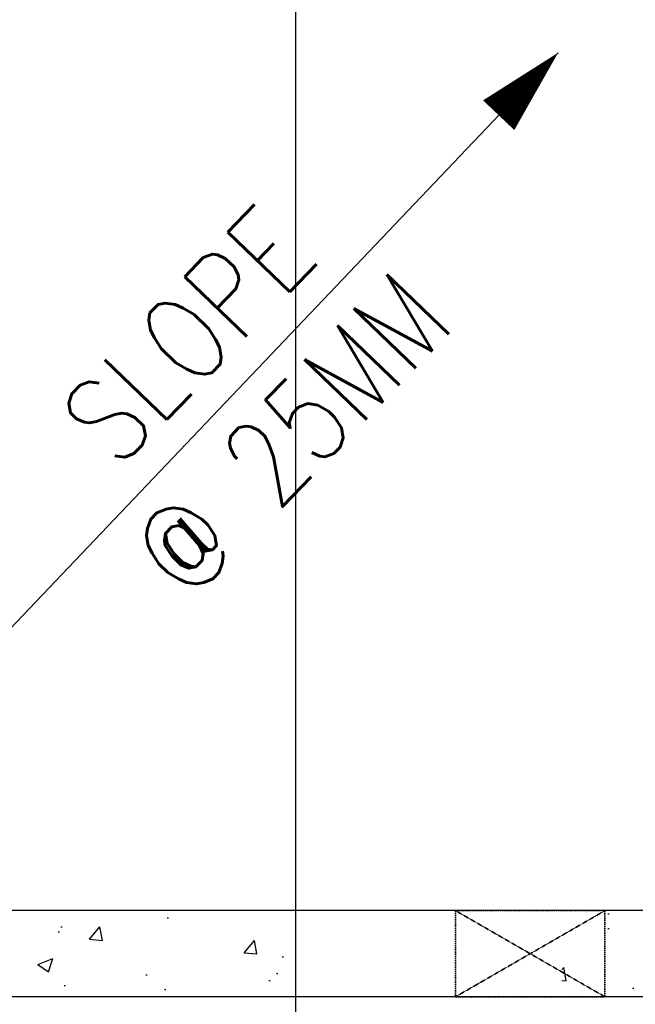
# Model space of a CAD drawing. Header units: millimetres. Extents: x -8001 to 69136, y -28511 to 36513.
# Tile 15 of 41: x 2896 to 5038, y 20042 to 23468. Entities that reach past the tile are written whole.
import ezdxf

# ---------------------------------------------------------------- set-up
doc = ezdxf.new("R2010")
doc.units = ezdxf.units.MM
doc.linetypes.add('HIDDEN2', pattern=[0.1875, 0.125, -0.0625])
for name, color, linetype in [('S-ANNO-DIMS', 2, 'Continuous'), ('S-ANNO-SYMB_5', 1, 'Continuous'), ('S-FNDN-WALL-CONC', 4, 'Continuous'), ('S-FNDN-WALL-PATT', 1, 'Continuous')]:
    doc.layers.add(name, color=color, linetype=linetype)
doc.layers.add('S-WALL-CONC', color=2, linetype='Continuous', lineweight=35)
doc.styles.get("Standard").update_dxf_attribs({"font": 'romans.shx', "width": 0.8, "height": 3})

msp = doc.modelspace()

# ---------------------------------------------------------------- hatches: boundary and pattern name
at = {"layer": 'S-FNDN-WALL-PATT'}
h = msp.add_hatch(dxfattribs=at)
h.set_pattern_fill('AR-CONC', color=256, scale=75, style=0)
h.set_pattern_definition([(50, (-4.76, 6.65), (537.945, -47.064), [56.25, -618.75]), (355, (-4.76, 6.65), (-104.064, 564.144), [45, -495]), (100.4514, (40.07, 2.7), (433.882, 517.08), [47.805, -525.857]), (46.1842, (-4.76, 156.65), (800.431, -124.14), [84.375, -928.125]), (96.6356, (61.95, 146.3), (700.996, 730.59), [71.708, -788.785]), (351.184, (-4.76, 156.65), (700.996, 730.59), [67.5, -742.5]), (21, (70.24, 119.15), (447.68, -301.964), [56.25, -618.75]), (326, (70.24, 119.15), (182.486, 543.863), [45, -495]), (71.4514, (107.55, 94), (630.167, 241.898), [47.805, -525.857]), (37.5, (-4.76, 6.65), (9.1199, 249.6704), [0, -489, 0, -502.5, 0, -496.875]), (7.5, (-4.76, 6.65), (197.3022, 295.8088), [0, -286.5, 0, -477.75, 0, -189.375]), (327.5, (-172, 6.65), (400.3668, -16.9162), [0, -187.5, 0, -585, 0, -776.25]), (317.5, (-247, 6.65), (437.3896, 75.0787), [0, -243.75, 0, -388.5, 0, -551.25])])
h.paths.add_polyline_path([(6777.1, 24668.1), (5976.9, 24668.1), (5976.9, 24368.1), (6100.2, 24368.1), (6477.1, 24368.1), (6477.1, 24028.1), (6777.1, 24028.1)])
h.paths.add_polyline_path([(6777.1, 23508.1), (6477.1, 23508.1), (6477.1, 22228.1), (6777.1, 22228.1)])
h.paths.add_polyline_path([(6777.1, 21708.1), (6477.1, 21708.1), (6477.1, 20639.3), (6777.1, 20639.3)])
h.paths.add_polyline_path([(6777.1, 20639.3), (6477.1, 20639.3), (6477.1, 20368.1), (4782.1, 20368.1), (4782.1, 20068.1), (6777.1, 20068.1)])
h.paths.add_polyline_path([(3855.7, 20368.1), (1929.1, 20368.1), (1929.1, 20068.1), (2846.1, 20068.1), (3855.7, 20068.1)])
h.paths.add_polyline_path([(1929.1, 21668.1), (1472.1, 21668.1), (1472.1, 20639.3), (1929.1, 20639.3)])
h.paths.add_polyline_path([(1929.1, 20368.1), (1928.1, 20639.3), (1472.1, 20639.3), (1472.1, 20068.1), (1929.1, 20068.1)])
h.paths.add_polyline_path([(1929.1, 23368.1), (1472.1, 23368.1), (1472.1, 22268.1), (1929.1, 22268.1)])

# ---------------------------------------------------------------- linework, layer by layer
at = {"layer": 'S-ANNO-DIMS'}
msp.add_lwpolyline([(4769.1, 23353.1, 0, 150, 0), (4562.3, 23135.7, 25, 25, 0)], format="xyseb", dxfattribs=at)
msp.add_lwpolyline([(4769.1, 23353.1), (1928.6, 20368.1)], dxfattribs=at)
at = {"layer": 'S-ANNO-SYMB_5'}
msp.add_line((3855.7, 26495.4), (3855.7, 14353.4), dxfattribs=at)
at = {"layer": 'S-FNDN-WALL-CONC'}
for p, q in [((6477.1, 20368.1), (1929.1, 20368.1)), ((6777.1, 20068.1), (2846.1, 20068.1))]:
    msp.add_line(p, q, dxfattribs=at)
at = {"layer": 'S-WALL-CONC', "linetype": 'HIDDEN2'}
for p, q in [((4932.1, 20368.1), (4412.1, 20068.1)), ((4412.1, 20368.1), (4932.1, 20068.1))]:
    msp.add_line(p, q, dxfattribs=at)
msp.add_lwpolyline([(4412.1, 20368.1), (4932.1, 20368.1), (4932.1, 20068.1), (4412.1, 20068.1)], close=True, dxfattribs=at)

# ---------------------------------------------------------------- texts
at = {"layer": 'S-ANNO-DIMS', "insert": (3661.6, 22195.9), "char_height": 300, "attachment_point": 5, "rotation": 46.0407}
msp.add_mtext('SLOPE \\P@ 25MM', dxfattribs=at)

doc.saveas('drawing.dxf')
